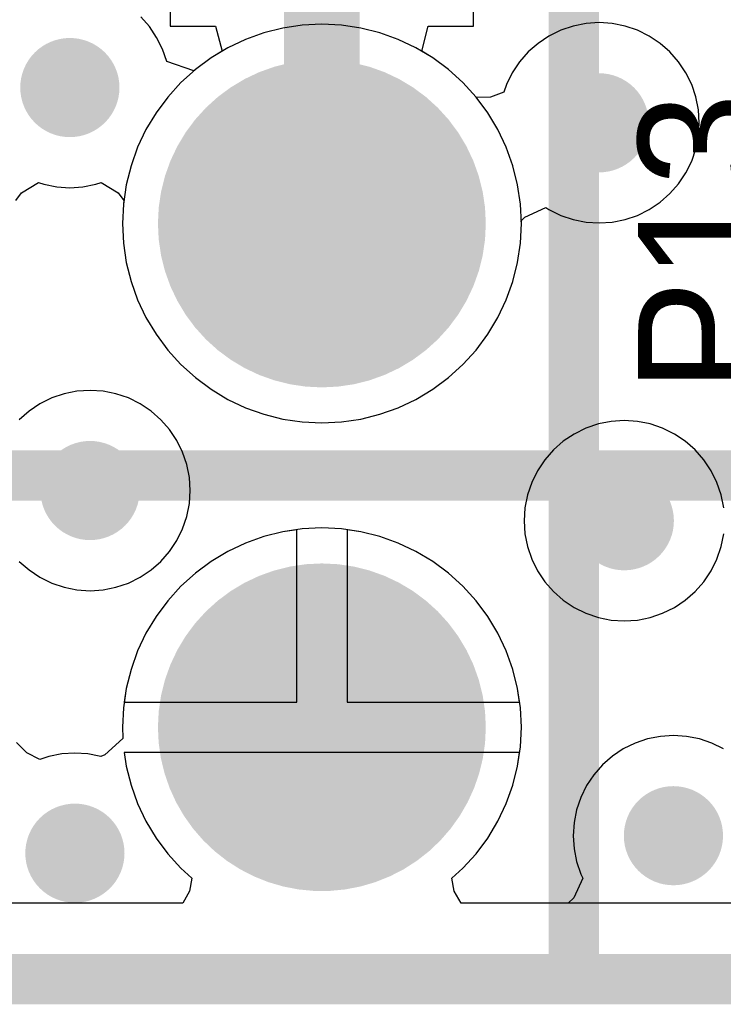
# Model space of a CAD drawing. Header units: millimetres. Extents: x 0 to 154, y -22 to 67.
# Tile 26 of 116: x 44.2 to 47.74, y -0.13 to 4.84. Entities that reach past the tile are written whole.
import ezdxf

# ---------------------------------------------------------------- set-up
doc = ezdxf.new("R2010")
doc.units = ezdxf.units.MM
for name, color, linetype in [('BottomLayer', 5, 'Continuous'), ('BottomSolder', 6, 'Continuous'), ('KeepOutLayer', 6, 'Continuous'), ('Mechanical1', 6, 'Continuous'), ('Mechanical7', 56, 'Continuous'), ('Mechanical8', 56, 'Continuous'), ('MidLayer1', 16, 'Continuous'), ('MidLayer2', 76, 'Continuous'), ('MultiLayer', 9, 'Continuous'), ('PadHoleLayer', 156, 'Continuous'), ('TopLayer', 1, 'Continuous'), ('TopOverlay', 2, 'Continuous'), ('TopSolder', 216, 'Continuous'), ('ViaHoleLayer', 16, 'Continuous')]:
    doc.layers.add(name, color=color, linetype=linetype)

# ---------------------------------------------------------------- blocks, each defined once
blk = doc.blocks.new('HDR_2_8_NC_236')
at = {"layer": 'BottomLayer', "const_width": 0.75}
for points in [[(8.515, 1.27, 1), (9.265, 1.27, 1)], [(8.515, -1.27, 1), (9.265, -1.27, 1)]]:
    blk.add_lwpolyline(points, format="xyb", close=True, dxfattribs=at)
at = {"layer": 'BottomSolder', "const_width": 0.8262}
for points in [[(8.4769, 1.27, 1), (9.3031, 1.27, 1)], [(8.4769, -1.27, 1), (9.3031, -1.27, 1)]]:
    blk.add_lwpolyline(points, format="xyb", close=True, dxfattribs=at)
at = {"layer": 'Mechanical7', "const_width": 0.1}
for points in [[(10.16, -2.54), (10.16, 2.54)], [(-10.16, -2.54), (10.16, -2.54)]]:
    blk.add_lwpolyline(points, dxfattribs=at)
at = {"layer": 'Mechanical7'}
for points, const_width in [([(9.64, 1.27, 1), (8.14, 1.27, 1)], 0.1), ([(9.34, 1.27, 1), (8.44, 1.27, 1)], 0.1), ([(8.115, 1.27, 1), (8.165, 1.27, 1)], 0.05), ([(8.415, 1.27, 1), (8.465, 1.27, 1)], 0.05), ([(9.315, 1.27, 1), (9.365, 1.27, 1)], 0.05), ([(9.615, 1.27, 1), (9.665, 1.27, 1)], 0.05), ([(9.64, -1.27, 1), (8.14, -1.27, 1)], 0.1), ([(9.34, -1.27, 1), (8.44, -1.27, 1)], 0.1), ([(8.115, -1.27, 1), (8.165, -1.27, 1)], 0.05), ([(8.415, -1.27, 1), (8.465, -1.27, 1)], 0.05), ([(9.315, -1.27, 1), (9.365, -1.27, 1)], 0.05), ([(9.615, -1.27, 1), (9.665, -1.27, 1)], 0.05), ([(10.135, -2.54, 1), (10.185, -2.54, 1)], 0.05), ([(10.135, -2.54, 1), (10.185, -2.54, 1)], 0.05)]:
    blk.add_lwpolyline(points, format="xyb", close=True, dxfattribs=dict(at, const_width=const_width))
at = {"layer": 'Mechanical8'}
for points, const_width in [([(9.64, 1.27, 1), (8.14, 1.27, 1)], 0.1), ([(9.34, 1.27, 1), (8.44, 1.27, 1)], 0.1), ([(8.115, 1.27, 1), (8.165, 1.27, 1)], 0.05), ([(8.415, 1.27, 1), (8.465, 1.27, 1)], 0.05), ([(9.315, 1.27, 1), (9.365, 1.27, 1)], 0.05), ([(9.615, 1.27, 1), (9.665, 1.27, 1)], 0.05), ([(9.64, -1.27, 1), (8.14, -1.27, 1)], 0.1), ([(9.34, -1.27, 1), (8.44, -1.27, 1)], 0.1), ([(8.115, -1.27, 1), (8.165, -1.27, 1)], 0.05), ([(8.415, -1.27, 1), (8.465, -1.27, 1)], 0.05), ([(9.315, -1.27, 1), (9.365, -1.27, 1)], 0.05), ([(9.615, -1.27, 1), (9.665, -1.27, 1)], 0.05)]:
    blk.add_lwpolyline(points, format="xyb", close=True, dxfattribs=dict(at, const_width=const_width))
at = {"layer": 'MidLayer1', "const_width": 0.75}
for points in [[(8.515, 1.27, 1), (9.265, 1.27, 1)], [(8.515, -1.27, 1), (9.265, -1.27, 1)]]:
    blk.add_lwpolyline(points, format="xyb", close=True, dxfattribs=at)
at = {"layer": 'MidLayer2', "const_width": 0.75}
for points in [[(8.515, 1.27, 1), (9.265, 1.27, 1)], [(8.515, -1.27, 1), (9.265, -1.27, 1)]]:
    blk.add_lwpolyline(points, format="xyb", close=True, dxfattribs=at)
at = {"layer": 'MultiLayer', "const_width": 0.75}
for points in [[(8.515, 1.27, 1), (9.265, 1.27, 1)], [(8.515, -1.27, 1), (9.265, -1.27, 1)]]:
    blk.add_lwpolyline(points, format="xyb", close=True, dxfattribs=at)
at = {"layer": 'PadHoleLayer', "const_width": 0.45}
for points in [[(8.665, 1.27, 1), (9.115, 1.27, 1)], [(8.665, -1.27, 1), (9.115, -1.27, 1)]]:
    blk.add_lwpolyline(points, format="xyb", close=True, dxfattribs=at)
at = {"layer": 'TopLayer', "const_width": 0.75}
for points in [[(8.515, 1.27, 1), (9.265, 1.27, 1)], [(8.515, -1.27, 1), (9.265, -1.27, 1)]]:
    blk.add_lwpolyline(points, format="xyb", close=True, dxfattribs=at)
at = {"layer": 'TopOverlay', "const_width": 0.254}
for points in [[(10.16, -2.54), (10.16, 2.54)], [(-10.16, -2.54), (10.16, -2.54)]]:
    blk.add_lwpolyline(points, dxfattribs=at)
at = {"layer": 'TopOverlay', "const_width": 0.127}
blk.add_lwpolyline([(10.0965, -2.54, 1), (10.2235, -2.54, 1)], format="xyb", close=True, dxfattribs=at)
blk.add_lwpolyline([(10.0965, -2.54, 1), (10.2235, -2.54, 1)], format="xyb", close=True, dxfattribs=at)
at = {"layer": 'TopSolder', "const_width": 0.8262}
for points in [[(8.4769, 1.27, 1), (9.3031, 1.27, 1)], [(8.4769, -1.27, 1), (9.3031, -1.27, 1)]]:
    blk.add_lwpolyline(points, format="xyb", close=True, dxfattribs=at)

msp = doc.modelspace()

# ---------------------------------------------------------------- linework, layer by layer
at = {"layer": 'BottomLayer'}
for p, q in [((44.956, 7.504), (44.956, 4.806)), ((46.484, 4.806), (46.484, 7.504)), ((44.956, 4.806), (45.1845, 4.806)), ((45.1845, 4.806), (45.2169, 4.679)), ((46.2231, 4.679), (46.2554, 4.806)), ((46.2554, 4.806), (46.484, 4.806)), ((45.2169, 4.679), (45.1615, 4.6458)), ((46.2784, 4.6458), (46.2231, 4.679)), ((45.1615, 4.6458), (45.0823, 4.587)), ((46.3577, 4.587), (46.2784, 4.6458)), ((45.0823, 4.587), (45.0092, 4.5208)), ((46.4308, 4.5208), (46.3577, 4.587)), ((45.0092, 4.5208), (44.9429, 4.4477)), ((46.497, 4.4477), (46.4308, 4.5208)), ((44.9429, 4.4477), (44.8842, 4.3685)), ((46.5558, 4.3685), (46.497, 4.4477)), ((44.8842, 4.3685), (44.8335, 4.2838)), ((46.6065, 4.2838), (46.5558, 4.3685)), ((44.8335, 4.2838), (44.7913, 4.1947)), ((46.6487, 4.1947), (46.6065, 4.2838)), ((44.7913, 4.1947), (44.7581, 4.1018)), ((46.6819, 4.1018), (46.6487, 4.1947)), ((44.7581, 4.1018), (44.7341, 4.0061)), ((46.7059, 4.0061), (46.6819, 4.1018)), ((44.7341, 4.0061), (44.7196, 3.9085)), ((46.7204, 3.9085), (46.7059, 4.0061)), ((44.7196, 3.9085), (44.7148, 3.81)), ((46.7252, 3.81), (46.7204, 3.9085)), ((44.7148, 3.81), (44.7196, 3.7115)), ((46.7204, 3.7115), (46.7252, 3.81)), ((44.7196, 3.7115), (44.7341, 3.6139)), ((46.7059, 3.6139), (46.7204, 3.7115)), ((44.7341, 3.6139), (44.7581, 3.5182)), ((46.6819, 3.5182), (46.7059, 3.6139)), ((44.7581, 3.5182), (44.7913, 3.4253)), ((46.6487, 3.4253), (46.6819, 3.5182)), ((44.7913, 3.4253), (44.8335, 3.3361)), ((46.6065, 3.3361), (46.6487, 3.4253)), ((44.8335, 3.3361), (44.8842, 3.2515)), ((46.5558, 3.2515), (46.6065, 3.3361)), ((44.8842, 3.2515), (44.9429, 3.1723)), ((46.497, 3.1723), (46.5558, 3.2515)), ((44.9429, 3.1723), (45.0092, 3.0992)), ((46.4308, 3.0992), (46.497, 3.1723)), ((45.0092, 3.0992), (45.0823, 3.033)), ((46.3577, 3.033), (46.4308, 3.0992)), ((45.0823, 3.033), (45.1615, 2.9742)), ((46.2784, 2.9742), (46.3577, 3.033)), ((45.1615, 2.9742), (45.2461, 2.9235)), ((46.1938, 2.9235), (46.2784, 2.9742)), ((45.2461, 2.9235), (45.3353, 2.8813)), ((45.3353, 2.8813), (45.4282, 2.8481)), ((46.0118, 2.8481), (46.1047, 2.8813)), ((46.1047, 2.8813), (46.1938, 2.9235)), ((45.4282, 2.8481), (45.5239, 2.8241)), ((45.9161, 2.8241), (46.0118, 2.8481)), ((45.5239, 2.8241), (45.6215, 2.8096)), ((45.6215, 2.8096), (45.72, 2.8048)), ((45.72, 2.8048), (45.8185, 2.8096)), ((45.8185, 2.8096), (45.9161, 2.8241)), ((45.5239, 2.2559), (45.4282, 2.2319)), ((45.593, 2.2661), (45.5239, 2.2559)), ((45.593, 1.397), (45.593, 2.2661)), ((45.9161, 2.2559), (45.847, 2.2661)), ((45.847, 2.2661), (45.847, 1.397)), ((46.0118, 2.2319), (45.9161, 2.2559)), ((45.3353, 2.1987), (45.2461, 2.1565)), ((45.4282, 2.2319), (45.3353, 2.1987)), ((46.1047, 2.1987), (46.0118, 2.2319)), ((46.1938, 2.1565), (46.1047, 2.1987)), ((45.2461, 2.1565), (45.1615, 2.1058)), ((46.2784, 2.1058), (46.1938, 2.1565)), ((45.1615, 2.1058), (45.0823, 2.047)), ((46.3577, 2.047), (46.2784, 2.1058)), ((45.0823, 2.047), (45.0092, 1.9808)), ((46.4308, 1.9808), (46.3577, 2.047)), ((45.0092, 1.9808), (44.9429, 1.9077)), ((46.497, 1.9077), (46.4308, 1.9808)), ((44.9429, 1.9077), (44.8842, 1.8285)), ((46.5558, 1.8285), (46.497, 1.9077)), ((44.8842, 1.8285), (44.8335, 1.7438)), ((46.6065, 1.7438), (46.5558, 1.8285)), ((44.8335, 1.7438), (44.7913, 1.6547)), ((46.6487, 1.6547), (46.6065, 1.7438)), ((44.7913, 1.6547), (44.7581, 1.5618)), ((46.6819, 1.5618), (46.6487, 1.6547)), ((44.7581, 1.5618), (44.7341, 1.4661)), ((46.7059, 1.4661), (46.6819, 1.5618)), ((44.7341, 1.4661), (44.7238, 1.397)), ((46.7161, 1.397), (46.7059, 1.4661)), ((44.7238, 1.397), (45.593, 1.397)), ((45.847, 1.397), (46.7161, 1.397)), ((46.7161, 1.143), (44.7238, 1.143)), ((44.7238, 1.143), (44.7341, 1.0739)), ((46.7059, 1.0739), (46.7161, 1.143)), ((44.7341, 1.0739), (44.7581, 0.9782)), ((46.6819, 0.9782), (46.7059, 1.0739)), ((44.7581, 0.9782), (44.7913, 0.8853)), ((46.6487, 0.8853), (46.6819, 0.9782)), ((44.7913, 0.8853), (44.8335, 0.7961)), ((46.6065, 0.7961), (46.6487, 0.8853)), ((44.8335, 0.7961), (44.8842, 0.7115)), ((46.5558, 0.7115), (46.6065, 0.7961)), ((44.8842, 0.7115), (44.9429, 0.6323)), ((46.497, 0.6323), (46.5558, 0.7115)), ((44.9429, 0.6323), (45.0092, 0.5592)), ((46.4308, 0.5592), (46.497, 0.6323)), ((45.0092, 0.5592), (45.0644, 0.5092)), ((46.3756, 0.5092), (46.4308, 0.5592)), ((45.0644, 0.5092), (45.0536, 0.4431)), ((46.3864, 0.4431), (46.3756, 0.5092)), ((45.0536, 0.4431), (45.0185, 0.3822)), ((46.4215, 0.3822), (46.3864, 0.4431)), ((45.0185, 0.3822), (43.8815, 0.3822)), ((49.796, 0.3822), (46.4215, 0.3822))]:
    msp.add_line(p, q, dxfattribs=at)
at = {"layer": 'BottomLayer', "const_width": 0.25}
for points in [[(44.325, 4.4958, 1), (44.575, 4.4958, 1)], [(46.992, 4.318, 1), (47.242, 4.318, 1)], [(44.4266, 2.4638, 1), (44.6766, 2.4638, 1)], [(47.119, 2.3114, 1), (47.369, 2.3114, 1)], [(47.3667, 0.7232, 1), (47.6166, 0.7232, 1)], [(44.3504, 0.635, 1), (44.6004, 0.635, 1)]]:
    msp.add_lwpolyline(points, format="xyb", close=True, dxfattribs=at)
at = {"layer": 'KeepOutLayer', "const_width": 0.254}
msp.add_lwpolyline([(1.016, 0), (97.409, 0)], dxfattribs=at)
at = {"layer": 'Mechanical1', "const_width": 0.254}
msp.add_lwpolyline([(1.016, 0), (82.099, 0)], dxfattribs=at)
at = {"layer": 'MidLayer1'}
for p, q in [((45.4282, 4.7719), (45.3353, 4.7387)), ((45.5239, 4.7959), (45.4282, 4.7719)), ((45.6215, 4.8104), (45.5239, 4.7959)), ((45.72, 4.8152), (45.6215, 4.8104)), ((45.8185, 4.8104), (45.72, 4.8152)), ((45.9161, 4.7959), (45.8185, 4.8104)), ((46.0118, 4.7719), (45.9161, 4.7959)), ((46.1047, 4.7387), (46.0118, 4.7719)), ((45.3353, 4.7387), (45.2461, 4.6965)), ((46.1938, 4.6965), (46.1047, 4.7387)), ((45.2461, 4.6965), (45.1615, 4.6458)), ((46.2784, 4.6458), (46.1938, 4.6965)), ((45.1615, 4.6458), (45.0823, 4.587)), ((46.3577, 4.587), (46.2784, 4.6458)), ((45.0823, 4.587), (45.0092, 4.5208)), ((46.4308, 4.5208), (46.3577, 4.587)), ((45.0092, 4.5208), (44.9429, 4.4477)), ((46.497, 4.4477), (46.4308, 4.5208)), ((44.9429, 4.4477), (44.8842, 4.3685)), ((46.5558, 4.3685), (46.497, 4.4477)), ((44.8842, 4.3685), (44.8335, 4.2838)), ((46.6065, 4.2838), (46.5558, 4.3685)), ((44.8335, 4.2838), (44.7913, 4.1947)), ((46.6487, 4.1947), (46.6065, 4.2838)), ((44.7913, 4.1947), (44.7581, 4.1018)), ((46.6819, 4.1018), (46.6487, 4.1947)), ((44.7581, 4.1018), (44.7341, 4.0061)), ((46.7059, 4.0061), (46.6819, 4.1018)), ((44.7341, 4.0061), (44.7196, 3.9085)), ((46.7204, 3.9085), (46.7059, 4.0061)), ((44.7196, 3.9085), (44.7148, 3.81)), ((46.7252, 3.81), (46.7204, 3.9085)), ((44.7148, 3.81), (44.7196, 3.7115)), ((46.7204, 3.7115), (46.7252, 3.81)), ((44.7196, 3.7115), (44.7341, 3.6139)), ((46.7059, 3.6139), (46.7204, 3.7115)), ((44.7341, 3.6139), (44.7581, 3.5182)), ((46.6819, 3.5182), (46.7059, 3.6139)), ((44.7581, 3.5182), (44.7913, 3.4253)), ((46.6487, 3.4253), (46.6819, 3.5182)), ((44.7913, 3.4253), (44.8335, 3.3361)), ((46.6065, 3.3361), (46.6487, 3.4253)), ((44.8335, 3.3361), (44.8842, 3.2515)), ((46.5558, 3.2515), (46.6065, 3.3361)), ((44.8842, 3.2515), (44.9429, 3.1723)), ((46.497, 3.1723), (46.5558, 3.2515)), ((44.9429, 3.1723), (45.0092, 3.0992)), ((46.4308, 3.0992), (46.497, 3.1723)), ((45.0092, 3.0992), (45.0823, 3.033)), ((46.3577, 3.033), (46.4308, 3.0992)), ((45.0823, 3.033), (45.1615, 2.9742)), ((46.2784, 2.9742), (46.3577, 3.033)), ((45.1615, 2.9742), (45.2461, 2.9235)), ((46.1938, 2.9235), (46.2784, 2.9742)), ((45.2461, 2.9235), (45.3353, 2.8813)), ((45.3353, 2.8813), (45.4282, 2.8481)), ((46.0118, 2.8481), (46.1047, 2.8813)), ((46.1047, 2.8813), (46.1938, 2.9235)), ((45.4282, 2.8481), (45.5239, 2.8241)), ((45.9161, 2.8241), (46.0118, 2.8481)), ((45.5239, 2.8241), (45.6215, 2.8096)), ((45.6215, 2.8096), (45.72, 2.8048)), ((45.72, 2.8048), (45.8185, 2.8096)), ((45.8185, 2.8096), (45.9161, 2.8241)), ((45.5239, 2.2559), (45.4282, 2.2319)), ((45.593, 2.2661), (45.5239, 2.2559)), ((45.593, 1.397), (45.593, 2.2661)), ((45.9161, 2.2559), (45.847, 2.2661)), ((45.847, 2.2661), (45.847, 1.397)), ((46.0118, 2.2319), (45.9161, 2.2559)), ((45.3353, 2.1987), (45.2461, 2.1565)), ((45.4282, 2.2319), (45.3353, 2.1987)), ((46.1047, 2.1987), (46.0118, 2.2319)), ((46.1938, 2.1565), (46.1047, 2.1987)), ((45.2461, 2.1565), (45.1615, 2.1058)), ((46.2784, 2.1058), (46.1938, 2.1565)), ((45.1615, 2.1058), (45.0823, 2.047)), ((46.3577, 2.047), (46.2784, 2.1058)), ((45.0823, 2.047), (45.0092, 1.9808)), ((46.4308, 1.9808), (46.3577, 2.047)), ((45.0092, 1.9808), (44.9429, 1.9077)), ((46.497, 1.9077), (46.4308, 1.9808)), ((44.9429, 1.9077), (44.8842, 1.8285)), ((46.5558, 1.8285), (46.497, 1.9077)), ((44.8842, 1.8285), (44.8335, 1.7438)), ((46.6065, 1.7438), (46.5558, 1.8285)), ((44.8335, 1.7438), (44.7913, 1.6547)), ((46.6487, 1.6547), (46.6065, 1.7438)), ((44.7913, 1.6547), (44.7581, 1.5618)), ((46.6819, 1.5618), (46.6487, 1.6547)), ((44.7581, 1.5618), (44.7341, 1.4661)), ((46.7059, 1.4661), (46.6819, 1.5618)), ((44.7341, 1.4661), (44.7238, 1.397)), ((46.7161, 1.397), (46.7059, 1.4661)), ((44.7238, 1.397), (45.593, 1.397)), ((45.847, 1.397), (46.7161, 1.397)), ((46.7161, 1.143), (44.7238, 1.143)), ((44.7238, 1.143), (44.7341, 1.0739)), ((46.7059, 1.0739), (46.7161, 1.143)), ((44.7341, 1.0739), (44.7581, 0.9782)), ((46.6819, 0.9782), (46.7059, 1.0739)), ((44.7581, 0.9782), (44.7913, 0.8853)), ((46.6487, 0.8853), (46.6819, 0.9782)), ((44.7913, 0.8853), (44.8335, 0.7961)), ((46.6065, 0.7961), (46.6487, 0.8853)), ((44.8335, 0.7961), (44.8842, 0.7115)), ((46.5558, 0.7115), (46.6065, 0.7961)), ((44.8842, 0.7115), (44.9429, 0.6323)), ((46.497, 0.6323), (46.5558, 0.7115)), ((44.9429, 0.6323), (45.0092, 0.5592)), ((46.4308, 0.5592), (46.497, 0.6323)), ((45.0092, 0.5592), (45.0644, 0.5092)), ((46.3756, 0.5092), (46.4308, 0.5592)), ((45.0644, 0.5092), (45.0536, 0.4431)), ((46.3864, 0.4431), (46.3756, 0.5092)), ((45.0536, 0.4431), (45.0185, 0.3822)), ((46.4215, 0.3822), (46.3864, 0.4431)), ((45.0185, 0.3822), (43.8815, 0.3822)), ((49.796, 0.3822), (46.4215, 0.3822))]:
    msp.add_line(p, q, dxfattribs=at)
at = {"layer": 'MidLayer1', "const_width": 0.25}
for points in [[(44.325, 4.4958, 1), (44.575, 4.4958, 1)], [(46.992, 4.318, 1), (47.242, 4.318, 1)], [(44.4266, 2.4638, 1), (44.6766, 2.4638, 1)], [(47.119, 2.3114, 1), (47.369, 2.3114, 1)], [(47.3667, 0.7232, 1), (47.6166, 0.7232, 1)], [(44.3504, 0.635, 1), (44.6004, 0.635, 1)]]:
    msp.add_lwpolyline(points, format="xyb", close=True, dxfattribs=at)
at = {"layer": 'MidLayer2'}
for p, q in [((44.8507, 4.8033), (44.8071, 4.8529)), ((47.0511, 4.8188), (46.9863, 4.8059)), ((47.117, 4.8231), (47.0511, 4.8188)), ((47.1829, 4.8188), (47.117, 4.8231)), ((47.2477, 4.8059), (47.1829, 4.8188)), ((44.8874, 4.7483), (44.8507, 4.8033)), ((45.4282, 4.7719), (45.3353, 4.7387)), ((45.5239, 4.7959), (45.4282, 4.7719)), ((45.6215, 4.8104), (45.5239, 4.7959)), ((45.72, 4.8152), (45.6215, 4.8104)), ((45.8185, 4.8104), (45.72, 4.8152)), ((45.9161, 4.7959), (45.8185, 4.8104)), ((46.0118, 4.7719), (45.9161, 4.7959)), ((46.1047, 4.7387), (46.0118, 4.7719)), ((46.9237, 4.7846), (46.8645, 4.7554)), ((46.9863, 4.8059), (46.9237, 4.7846)), ((47.3103, 4.7846), (47.2477, 4.8059)), ((47.3695, 4.7554), (47.3103, 4.7846)), ((44.9166, 4.6891), (44.8874, 4.7483)), ((45.3353, 4.7387), (45.2461, 4.6965)), ((46.1938, 4.6965), (46.1047, 4.7387)), ((46.8095, 4.7187), (46.7599, 4.6751)), ((46.8645, 4.7554), (46.8095, 4.7187)), ((47.4245, 4.7187), (47.3695, 4.7554)), ((47.4741, 4.6751), (47.4245, 4.7187)), ((44.9379, 4.6265), (44.9166, 4.6891)), ((45.2461, 4.6965), (45.1615, 4.6458)), ((46.2784, 4.6458), (46.1938, 4.6965)), ((46.7599, 4.6751), (46.7163, 4.6255)), ((47.5177, 4.6255), (47.4741, 4.6751)), ((45.0739, 4.5794), (44.9379, 4.6265)), ((45.1615, 4.6458), (45.0823, 4.587)), ((46.3577, 4.587), (46.2784, 4.6458)), ((46.7163, 4.6255), (46.6796, 4.5705)), ((47.5544, 4.5705), (47.5177, 4.6255)), ((45.0823, 4.587), (45.0739, 4.5794)), ((46.4308, 4.5208), (46.3577, 4.587)), ((46.6796, 4.5705), (46.6504, 4.5113)), ((47.5836, 4.5113), (47.5544, 4.5705)), ((46.497, 4.4477), (46.4308, 4.5208)), ((46.6371, 4.4721), (46.5696, 4.4471)), ((46.6504, 4.5113), (46.6371, 4.4721)), ((47.6049, 4.4487), (47.5836, 4.5113)), ((46.4989, 4.4451), (46.497, 4.4477)), ((46.5696, 4.4471), (46.4989, 4.4451)), ((47.6178, 4.3839), (47.6049, 4.4487)), ((47.6221, 4.318), (47.6178, 4.3839)), ((47.6178, 4.2521), (47.6221, 4.318)), ((47.6049, 4.1873), (47.6178, 4.2521)), ((47.5836, 4.1247), (47.6049, 4.1873)), ((47.5544, 4.0655), (47.5836, 4.1247)), ((47.5177, 4.0105), (47.5544, 4.0655)), ((44.2067, 3.9643), (44.2927, 4.017)), ((44.2927, 4.017), (44.3193, 4.0079)), ((44.3193, 4.0079), (44.3841, 3.995)), ((44.3841, 3.995), (44.45, 3.9907)), ((44.45, 3.9907), (44.5159, 3.995)), ((44.5159, 3.995), (44.5807, 4.0079)), ((44.5807, 4.0079), (44.6073, 4.017)), ((44.6073, 4.017), (44.6933, 3.9642)), ((47.4741, 3.9609), (47.5177, 4.0105)), ((44.1777, 3.9265), (44.2067, 3.9643)), ((44.6933, 3.9642), (44.7223, 3.9265)), ((44.7223, 3.9265), (44.7196, 3.9085)), ((47.4245, 3.9173), (47.4741, 3.9609)), ((44.7196, 3.9085), (44.7148, 3.81)), ((46.7422, 3.8424), (46.8484, 3.8913)), ((46.8484, 3.8913), (46.8645, 3.8806)), ((46.8645, 3.8806), (46.9237, 3.8514)), ((47.3103, 3.8514), (47.3695, 3.8806)), ((47.3695, 3.8806), (47.4245, 3.9173)), ((46.7246, 3.8229), (46.7422, 3.8424)), ((46.9237, 3.8514), (46.9863, 3.8301)), ((46.9863, 3.8301), (47.0511, 3.8172)), ((47.1829, 3.8172), (47.2477, 3.8301)), ((47.2477, 3.8301), (47.3103, 3.8514)), ((44.7148, 3.81), (44.7196, 3.7115)), ((46.7204, 3.7115), (46.7252, 3.81)), ((46.7252, 3.81), (46.7246, 3.8229)), ((47.0511, 3.8172), (47.117, 3.8129)), ((47.117, 3.8129), (47.1829, 3.8172)), ((44.7196, 3.7115), (44.7341, 3.6139)), ((46.7059, 3.6139), (46.7204, 3.7115)), ((44.7341, 3.6139), (44.7581, 3.5182)), ((46.6819, 3.5182), (46.7059, 3.6139)), ((44.7581, 3.5182), (44.7913, 3.4253)), ((46.6487, 3.4253), (46.6819, 3.5182)), ((44.7913, 3.4253), (44.8335, 3.3361)), ((46.6065, 3.3361), (46.6487, 3.4253)), ((44.8335, 3.3361), (44.8842, 3.2515)), ((46.5558, 3.2515), (46.6065, 3.3361)), ((44.8842, 3.2515), (44.9429, 3.1723)), ((46.497, 3.1723), (46.5558, 3.2515)), ((44.9429, 3.1723), (45.0092, 3.0992)), ((46.4308, 3.0992), (46.497, 3.1723)), ((45.0092, 3.0992), (45.0823, 3.033)), ((46.3577, 3.033), (46.4308, 3.0992)), ((45.0823, 3.033), (45.1615, 2.9742)), ((46.2784, 2.9742), (46.3577, 3.033)), ((44.3583, 2.9304), (44.2991, 2.9012)), ((44.4209, 2.9517), (44.3583, 2.9304)), ((44.4857, 2.9646), (44.4209, 2.9517)), ((44.5516, 2.9689), (44.4857, 2.9646)), ((44.6175, 2.9646), (44.5516, 2.9689)), ((44.6823, 2.9517), (44.6175, 2.9646)), ((44.7449, 2.9304), (44.6823, 2.9517)), ((44.8041, 2.9012), (44.7449, 2.9304)), ((45.1615, 2.9742), (45.2461, 2.9235)), ((46.1938, 2.9235), (46.2784, 2.9742)), ((44.2991, 2.9012), (44.2441, 2.8645)), ((44.8591, 2.8645), (44.8041, 2.9012)), ((45.2461, 2.9235), (45.3353, 2.8813)), ((45.3353, 2.8813), (45.4282, 2.8481)), ((46.0118, 2.8481), (46.1047, 2.8813)), ((46.1047, 2.8813), (46.1938, 2.9235)), ((44.2441, 2.8645), (44.1945, 2.8209)), ((44.9087, 2.8209), (44.8591, 2.8645)), ((45.4282, 2.8481), (45.5239, 2.8241)), ((45.9161, 2.8241), (46.0118, 2.8481)), ((44.9523, 2.7713), (44.9087, 2.8209)), ((45.5239, 2.8241), (45.6215, 2.8096)), ((45.6215, 2.8096), (45.72, 2.8048)), ((45.72, 2.8048), (45.8185, 2.8096)), ((45.8185, 2.8096), (45.9161, 2.8241)), ((47.1133, 2.7993), (47.0507, 2.778)), ((47.1781, 2.8122), (47.1133, 2.7993)), ((47.244, 2.8165), (47.1781, 2.8122)), ((47.3099, 2.8122), (47.244, 2.8165)), ((47.3747, 2.7993), (47.3099, 2.8122)), ((47.4373, 2.778), (47.3747, 2.7993)), ((44.989, 2.7163), (44.9523, 2.7713)), ((46.9915, 2.7488), (46.9365, 2.7121)), ((47.0507, 2.778), (46.9915, 2.7488)), ((47.4965, 2.7488), (47.4373, 2.778)), ((47.5515, 2.7121), (47.4965, 2.7488)), ((45.0182, 2.6571), (44.989, 2.7163)), ((46.9365, 2.7121), (46.8869, 2.6685)), ((47.6011, 2.6685), (47.5515, 2.7121)), ((45.0395, 2.5945), (45.0182, 2.6571)), ((46.8869, 2.6685), (46.8433, 2.6189)), ((47.6447, 2.6189), (47.6011, 2.6685)), ((45.0524, 2.5297), (45.0395, 2.5945)), ((46.8433, 2.6189), (46.8066, 2.5639)), ((47.6814, 2.5639), (47.6447, 2.6189)), ((46.8066, 2.5639), (46.7774, 2.5047)), ((47.7106, 2.5047), (47.6814, 2.5639)), ((45.0567, 2.4638), (45.0524, 2.5297)), ((46.7774, 2.5047), (46.7561, 2.4421)), ((47.7319, 2.4421), (47.7106, 2.5047)), ((45.0524, 2.3979), (45.0567, 2.4638)), ((46.7561, 2.4421), (46.7432, 2.3773)), ((47.7448, 2.3773), (47.7319, 2.4421)), ((45.0395, 2.3331), (45.0524, 2.3979)), ((46.7432, 2.3773), (46.7389, 2.3114)), ((45.0182, 2.2705), (45.0395, 2.3331)), ((46.7389, 2.3114), (46.7432, 2.2455)), ((44.989, 2.2113), (45.0182, 2.2705)), ((45.5239, 2.2559), (45.4282, 2.2319)), ((45.6215, 2.2704), (45.5239, 2.2559)), ((45.72, 2.2752), (45.6215, 2.2704)), ((45.8185, 2.2704), (45.72, 2.2752)), ((45.9161, 2.2559), (45.8185, 2.2704)), ((46.0118, 2.2319), (45.9161, 2.2559)), ((46.7432, 2.2455), (46.7561, 2.1807)), ((47.7319, 2.1807), (47.7448, 2.2455)), ((44.9523, 2.1563), (44.989, 2.2113)), ((45.3353, 2.1987), (45.2461, 2.1565)), ((45.4282, 2.2319), (45.3353, 2.1987)), ((46.1047, 2.1987), (46.0118, 2.2319)), ((46.1938, 2.1565), (46.1047, 2.1987)), ((44.9087, 2.1067), (44.9523, 2.1563)), ((45.2461, 2.1565), (45.1615, 2.1058)), ((46.2784, 2.1058), (46.1938, 2.1565)), ((46.7561, 2.1807), (46.7774, 2.1181)), ((47.7106, 2.1181), (47.7319, 2.1807)), ((44.1945, 2.1067), (44.2441, 2.0631)), ((44.8591, 2.0631), (44.9087, 2.1067)), ((45.1615, 2.1058), (45.0823, 2.047)), ((46.3577, 2.047), (46.2784, 2.1058)), ((46.7774, 2.1181), (46.8066, 2.0589)), ((47.6814, 2.0589), (47.7106, 2.1181)), ((44.2441, 2.0631), (44.2991, 2.0264)), ((44.8041, 2.0264), (44.8591, 2.0631)), ((45.0823, 2.047), (45.0092, 1.9808)), ((46.4308, 1.9808), (46.3577, 2.047)), ((46.8066, 2.0589), (46.8433, 2.0039)), ((47.6447, 2.0039), (47.6814, 2.0589)), ((44.2991, 2.0264), (44.3583, 1.9972)), ((44.3583, 1.9972), (44.4209, 1.9759)), ((44.6823, 1.9759), (44.7449, 1.9972)), ((44.7449, 1.9972), (44.8041, 2.0264)), ((46.8433, 2.0039), (46.8869, 1.9543)), ((47.6011, 1.9543), (47.6447, 2.0039)), ((44.4209, 1.9759), (44.4857, 1.963)), ((44.4857, 1.963), (44.5516, 1.9587)), ((44.5516, 1.9587), (44.6175, 1.963)), ((44.6175, 1.963), (44.6823, 1.9759)), ((45.0092, 1.9808), (44.9429, 1.9077)), ((46.497, 1.9077), (46.4308, 1.9808)), ((46.8869, 1.9543), (46.9365, 1.9107)), ((47.5515, 1.9107), (47.6011, 1.9543)), ((44.9429, 1.9077), (44.8842, 1.8285)), ((46.5558, 1.8285), (46.497, 1.9077)), ((46.9365, 1.9107), (46.9915, 1.874)), ((47.4965, 1.874), (47.5515, 1.9107)), ((46.9915, 1.874), (47.0507, 1.8448)), ((47.0507, 1.8448), (47.1133, 1.8235)), ((47.3747, 1.8235), (47.4373, 1.8448)), ((47.4373, 1.8448), (47.4965, 1.874)), ((44.8842, 1.8285), (44.8335, 1.7438)), ((46.6065, 1.7438), (46.5558, 1.8285)), ((47.1133, 1.8235), (47.1781, 1.8106)), ((47.1781, 1.8106), (47.244, 1.8063)), ((47.244, 1.8063), (47.3099, 1.8106)), ((47.3099, 1.8106), (47.3747, 1.8235)), ((44.8335, 1.7438), (44.7913, 1.6547)), ((46.6487, 1.6547), (46.6065, 1.7438)), ((44.7913, 1.6547), (44.7581, 1.5618)), ((46.6819, 1.5618), (46.6487, 1.6547)), ((44.7581, 1.5618), (44.7341, 1.4661)), ((46.7059, 1.4661), (46.6819, 1.5618)), ((44.7341, 1.4661), (44.7196, 1.3685)), ((46.7204, 1.3685), (46.7059, 1.4661)), ((44.7196, 1.3685), (44.7148, 1.27)), ((46.7252, 1.27), (46.7204, 1.3685)), ((44.7148, 1.27), (44.7174, 1.216)), ((46.7204, 1.1715), (46.7252, 1.27)), ((44.2339, 1.1406), (44.1814, 1.1936)), ((44.7166, 1.2141), (44.6266, 1.1316)), ((44.7174, 1.216), (44.7166, 1.2141)), ((47.3609, 1.2111), (47.2984, 1.1898)), ((47.4257, 1.2239), (47.3609, 1.2111)), ((47.4916, 1.2283), (47.4257, 1.2239)), ((47.5576, 1.2239), (47.4916, 1.2283)), ((47.6224, 1.2111), (47.5576, 1.2239)), ((47.6849, 1.1898), (47.6224, 1.2111)), ((46.7059, 1.0739), (46.7204, 1.1715)), ((47.2391, 1.1606), (47.1842, 1.1239)), ((47.2984, 1.1898), (47.2391, 1.1606)), ((47.7442, 1.1606), (47.6849, 1.1898)), ((44.2993, 1.1075), (44.2339, 1.1406)), ((44.3447, 1.1229), (44.2993, 1.1075)), ((44.4095, 1.1358), (44.3447, 1.1229)), ((44.4754, 1.1401), (44.4095, 1.1358)), ((44.5413, 1.1358), (44.4754, 1.1401)), ((44.5982, 1.1244), (44.5413, 1.1358)), ((44.6065, 1.123), (44.5982, 1.1244)), ((44.6266, 1.1316), (44.6065, 1.123)), ((47.1842, 1.1239), (47.1345, 1.0803)), ((46.6819, 0.9782), (46.7059, 1.0739)), ((47.1345, 1.0803), (47.0909, 1.0307)), ((47.0909, 1.0307), (47.0542, 0.9757)), ((46.6487, 0.8853), (46.6819, 0.9782)), ((47.0542, 0.9757), (47.025, 0.9165)), ((47.025, 0.9165), (47.0038, 0.8539)), ((46.6065, 0.7961), (46.6487, 0.8853)), ((47.0038, 0.8539), (46.9909, 0.7891)), ((46.5558, 0.7115), (46.6065, 0.7961)), ((46.9909, 0.7891), (46.9866, 0.7232)), ((46.497, 0.6323), (46.5558, 0.7115)), ((46.9866, 0.7232), (46.9909, 0.6573)), ((46.9909, 0.6573), (47.0038, 0.5925)), ((46.4308, 0.5592), (46.497, 0.6323)), ((46.3756, 0.5092), (46.4308, 0.5592)), ((47.0038, 0.5925), (47.025, 0.5299)), ((46.3864, 0.4431), (46.3756, 0.5092)), ((47.0352, 0.5092), (46.9898, 0.4097)), ((47.025, 0.5299), (47.0352, 0.5092)), ((46.4215, 0.3822), (46.3864, 0.4431)), ((46.9898, 0.4097), (46.9606, 0.3822)), ((46.9606, 0.3822), (46.4215, 0.3822))]:
    msp.add_line(p, q, dxfattribs=at)
at = {"layer": 'MidLayer2', "const_width": 0.25}
for points in [[(44.325, 4.4958, 1), (44.575, 4.4958, 1)], [(46.992, 4.318, 1), (47.242, 4.318, 1)], [(44.4266, 2.4638, 1), (44.6766, 2.4638, 1)], [(47.119, 2.3114, 1), (47.369, 2.3114, 1)], [(47.3667, 0.7232, 1), (47.6166, 0.7232, 1)], [(44.3504, 0.635, 1), (44.6004, 0.635, 1)]]:
    msp.add_lwpolyline(points, format="xyb", close=True, dxfattribs=at)
at = {"layer": 'MultiLayer', "const_width": 0.25}
for points in [[(44.325, 4.4958, 1), (44.575, 4.4958, 1)], [(46.992, 4.318, 1), (47.242, 4.318, 1)], [(44.4266, 2.4638, 1), (44.6766, 2.4638, 1)], [(47.119, 2.3114, 1), (47.369, 2.3114, 1)], [(47.3667, 0.7232, 1), (47.6166, 0.7232, 1)], [(44.3504, 0.635, 1), (44.6004, 0.635, 1)]]:
    msp.add_lwpolyline(points, format="xyb", close=True, dxfattribs=at)
at = {"layer": 'TopLayer'}
for p, q in [((44.956, 7.504), (44.956, 4.806)), ((46.484, 4.806), (46.484, 7.504)), ((44.956, 4.806), (45.1846, 4.806)), ((45.1846, 4.806), (45.2169, 4.679)), ((46.2231, 4.679), (46.2554, 4.806)), ((46.2554, 4.806), (46.484, 4.806)), ((45.2169, 4.679), (45.1615, 4.6458)), ((46.2784, 4.6458), (46.2231, 4.679)), ((45.1615, 4.6458), (45.0823, 4.587)), ((46.3577, 4.587), (46.2784, 4.6458)), ((45.0823, 4.587), (45.0092, 4.5208)), ((46.4308, 4.5208), (46.3577, 4.587)), ((45.0092, 4.5208), (44.9429, 4.4477)), ((46.497, 4.4477), (46.4308, 4.5208)), ((44.9429, 4.4477), (44.8842, 4.3685)), ((46.5558, 4.3685), (46.497, 4.4477)), ((44.8842, 4.3685), (44.8335, 4.2838)), ((46.6065, 4.2838), (46.5558, 4.3685)), ((44.8335, 4.2838), (44.7913, 4.1947)), ((46.6487, 4.1947), (46.6065, 4.2838)), ((44.7913, 4.1947), (44.7581, 4.1018)), ((46.6819, 4.1018), (46.6487, 4.1947)), ((44.7581, 4.1018), (44.7341, 4.0061)), ((46.7059, 4.0061), (46.6819, 4.1018)), ((44.7341, 4.0061), (44.7196, 3.9085)), ((46.7204, 3.9085), (46.7059, 4.0061)), ((44.7196, 3.9085), (44.7148, 3.81)), ((46.7252, 3.81), (46.7204, 3.9085)), ((44.7148, 3.81), (44.7196, 3.7115)), ((46.7204, 3.7115), (46.7252, 3.81)), ((44.7196, 3.7115), (44.7341, 3.6139)), ((46.7059, 3.6139), (46.7204, 3.7115)), ((44.7341, 3.6139), (44.7581, 3.5182)), ((46.6819, 3.5182), (46.7059, 3.6139)), ((44.7581, 3.5182), (44.7913, 3.4253)), ((46.6487, 3.4253), (46.6819, 3.5182)), ((44.7913, 3.4253), (44.8335, 3.3361)), ((46.6065, 3.3361), (46.6487, 3.4253)), ((44.8335, 3.3361), (44.8842, 3.2515)), ((46.5558, 3.2515), (46.6065, 3.3361)), ((44.8842, 3.2515), (44.9429, 3.1723)), ((46.497, 3.1723), (46.5558, 3.2515)), ((44.9429, 3.1723), (45.0092, 3.0992)), ((46.4308, 3.0992), (46.497, 3.1723)), ((45.0092, 3.0992), (45.0823, 3.033)), ((46.3577, 3.033), (46.4308, 3.0992)), ((45.0823, 3.033), (45.1615, 2.9742)), ((46.2784, 2.9742), (46.3577, 3.033)), ((45.1615, 2.9742), (45.2461, 2.9235)), ((46.1938, 2.9235), (46.2784, 2.9742)), ((45.2461, 2.9235), (45.3353, 2.8813)), ((45.3353, 2.8813), (45.4282, 2.8481)), ((46.0118, 2.8481), (46.1047, 2.8813)), ((46.1047, 2.8813), (46.1938, 2.9235)), ((45.4282, 2.8481), (45.5239, 2.8241)), ((45.9161, 2.8241), (46.0118, 2.8481)), ((45.5239, 2.8241), (45.6215, 2.8096)), ((45.6215, 2.8096), (45.72, 2.8048)), ((45.72, 2.8048), (45.8185, 2.8096)), ((45.8185, 2.8096), (45.9161, 2.8241)), ((45.5239, 2.2559), (45.4282, 2.2319)), ((45.593, 2.2661), (45.5239, 2.2559)), ((45.593, 1.397), (45.593, 2.2661)), ((45.9161, 2.2559), (45.847, 2.2661)), ((45.847, 2.2661), (45.847, 1.397)), ((46.0118, 2.2319), (45.9161, 2.2559)), ((45.3353, 2.1987), (45.2461, 2.1565)), ((45.4282, 2.2319), (45.3353, 2.1987)), ((46.1047, 2.1987), (46.0118, 2.2319)), ((46.1938, 2.1565), (46.1047, 2.1987)), ((45.2461, 2.1565), (45.1615, 2.1058)), ((46.2784, 2.1058), (46.1938, 2.1565)), ((45.1615, 2.1058), (45.0823, 2.047)), ((46.3577, 2.047), (46.2784, 2.1058)), ((45.0823, 2.047), (45.0092, 1.9808)), ((46.4308, 1.9808), (46.3577, 2.047)), ((45.0092, 1.9808), (44.9429, 1.9077)), ((46.497, 1.9077), (46.4308, 1.9808)), ((44.9429, 1.9077), (44.8842, 1.8285)), ((46.5558, 1.8285), (46.497, 1.9077)), ((44.8842, 1.8285), (44.8335, 1.7438)), ((46.6065, 1.7438), (46.5558, 1.8285)), ((44.8335, 1.7438), (44.7913, 1.6547)), ((46.6487, 1.6547), (46.6065, 1.7438)), ((44.7913, 1.6547), (44.7581, 1.5618)), ((46.6819, 1.5618), (46.6487, 1.6547)), ((44.7581, 1.5618), (44.7341, 1.4661)), ((46.7059, 1.4661), (46.6819, 1.5618)), ((44.7341, 1.4661), (44.7238, 1.397)), ((46.7161, 1.397), (46.7059, 1.4661)), ((44.7238, 1.397), (45.593, 1.397)), ((45.847, 1.397), (46.7161, 1.397)), ((46.7161, 1.143), (44.7238, 1.143)), ((44.7238, 1.143), (44.7341, 1.0739)), ((46.7059, 1.0739), (46.7161, 1.143)), ((44.7341, 1.0739), (44.7581, 0.9782)), ((46.6819, 0.9782), (46.7059, 1.0739)), ((44.7581, 0.9782), (44.7913, 0.8853)), ((46.6487, 0.8853), (46.6819, 0.9782)), ((44.7913, 0.8853), (44.8335, 0.7961)), ((46.6065, 0.7961), (46.6487, 0.8853)), ((44.8335, 0.7961), (44.8842, 0.7115)), ((46.5558, 0.7115), (46.6065, 0.7961)), ((44.8842, 0.7115), (44.9429, 0.6323)), ((46.497, 0.6323), (46.5558, 0.7115)), ((44.9429, 0.6323), (45.0092, 0.5592)), ((46.4308, 0.5592), (46.497, 0.6323)), ((45.0092, 0.5592), (45.0644, 0.5092)), ((46.3756, 0.5092), (46.4308, 0.5592)), ((45.0644, 0.5092), (45.0536, 0.4431)), ((46.3864, 0.4431), (46.3756, 0.5092)), ((45.0536, 0.4431), (45.0185, 0.3822)), ((46.4215, 0.3822), (46.3864, 0.4431)), ((45.0185, 0.3822), (43.8815, 0.3822)), ((49.796, 0.3822), (46.4215, 0.3822))]:
    msp.add_line(p, q, dxfattribs=at)
at = {"layer": 'TopLayer', "const_width": 0.381}
msp.add_lwpolyline([(45.72, 3.81), (45.72, 6.155)], dxfattribs=at)
at = {"layer": 'TopLayer'}
for points, const_width in [([(44.325, 4.4958, 1), (44.575, 4.4958, 1)], 0.25), ([(46.992, 4.318, 1), (47.242, 4.318, 1)], 0.25), ([(45.6247, 3.81, 1), (45.8152, 3.81, 1)], 0.1905), ([(44.4266, 2.4638, 1), (44.6766, 2.4638, 1)], 0.25), ([(47.119, 2.3114, 1), (47.369, 2.3114, 1)], 0.25), ([(47.3667, 0.7232, 1), (47.6166, 0.7232, 1)], 0.25), ([(44.3504, 0.635, 1), (44.6004, 0.635, 1)], 0.25)]:
    msp.add_lwpolyline(points, format="xyb", close=True, dxfattribs=dict(at, const_width=const_width))
at = {"layer": 'TopOverlay', "const_width": 0.254}
msp.add_lwpolyline([(26.67, 2.54), (65.278, 2.54)], dxfattribs=at)
at = {"layer": 'ViaHoleLayer', "const_width": 0.125}
for points in [[(44.3875, 4.4958, 1), (44.5125, 4.4958, 1)], [(47.0545, 4.318, 1), (47.1795, 4.318, 1)], [(44.4891, 2.4638, 1), (44.6141, 2.4638, 1)], [(47.1815, 2.3114, 1), (47.3065, 2.3114, 1)], [(47.4292, 0.7232, 1), (47.5541, 0.7232, 1)], [(44.4129, 0.635, 1), (44.5379, 0.635, 1)]]:
    msp.add_lwpolyline(points, format="xyb", close=True, dxfattribs=at)

# ---------------------------------------------------------------- block references
at = {"rotation": 360}
msp.add_blockref('HDR_2_8_NC_236', (36.83, 2.54), dxfattribs=at)

# ---------------------------------------------------------------- texts
at = {"layer": 'TopOverlay'}
msp.add_text('P13', height=0.635, rotation=90, dxfattribs=at).set_placement((47.9489, 2.9584))

doc.saveas('drawing.dxf')
